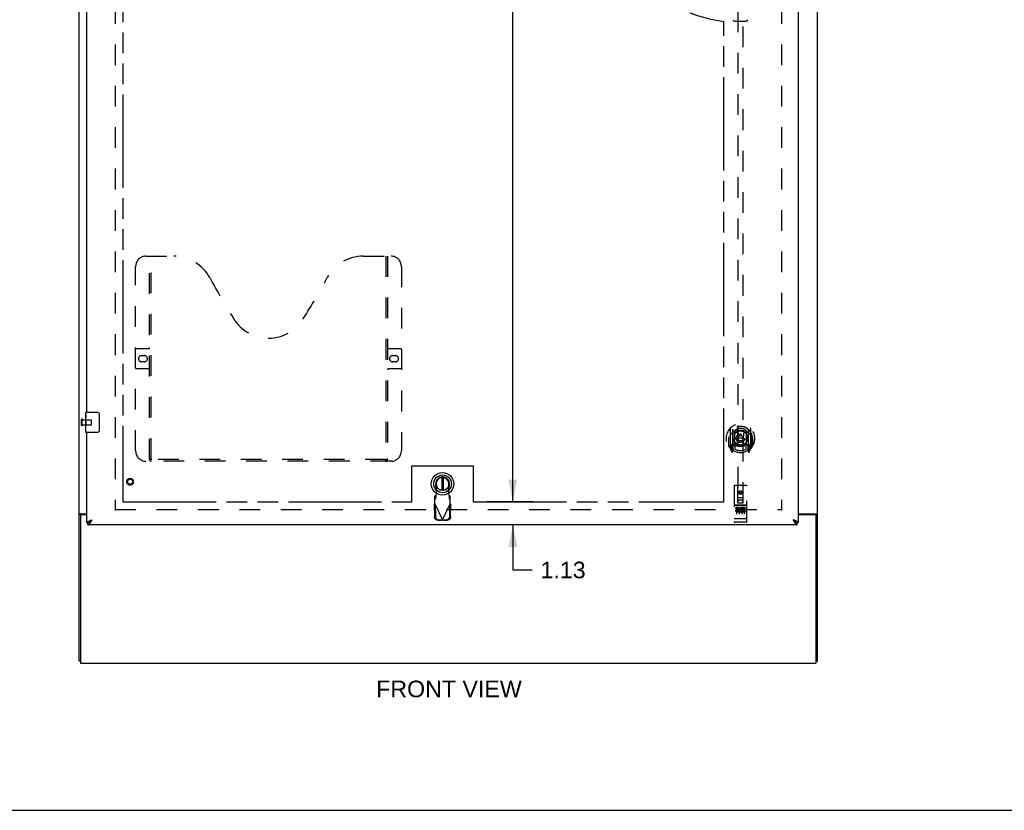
# Model space of a CAD drawing. Header units: inches. Extents: x 0 to 184, y 0 to 119.
# Tile 2 of 11: x 48 to 96, y 0 to 39. Entities that reach past the tile are written whole.
import ezdxf

# ---------------------------------------------------------------- set-up
doc = ezdxf.new("R2010")
doc.units = ezdxf.units.IN
doc.header["$LTSCALE"] = 10.098
doc.header["$MEASUREMENT"] = 0
doc.linetypes.add('HIDDEN', pattern=[0.2, 0.1, -0.1])
doc.linetypes.add('PHANTOM', pattern=[0.8, 0.45, -0.05, 0.1, -0.05, 0.1, -0.05])
doc.layers.get('0').update_dxf_attribs({"linetype": 'CONTINUOUS'})
for name, color, linetype in [('02___PRT_ALL_AXES', 7, 'CONTINUOUS'), ('AVAILABLE_DOOR_SPACE', 7, 'CONTINUOUS'), ('DEFAULT_2', 8, 'HIDDEN'), ('DIMENSIONS', 7, 'CONTINUOUS')]:
    doc.layers.add(name, color=color, linetype=linetype)
doc.styles.get("Standard").update_dxf_attribs({"font": 'arial.ttf'})
doc.dimstyles.new('DIMSTYLE_1', dxfattribs={"dimtxt": 0.81, "dimasz": 1.08, "dimexe": 0.09, "dimexo": 0.07, "dimgap": 0.0375, "dimtad": 0, "dimtih": 1, "dimtoh": 1, "dimzin": 4, "dimdsep": 46, "dimtxsty": 'Standard', "dimblk": '_FILLED', "dimblk1": '_FILLED', "dimblk2": '_FILLED', "dimcen": 0.09, "dimazin": 1, "dimtfac": 1, "dimtdec": 3, "dimtofl": 0, "dimtmove": 0, "dimatfit": 3, "dimldrblk": '_FILLED', "dimfxl": 1, "dimtolj": 1, "dimtzin": 4, "dimarcsym": 0})

# ---------------------------------------------------------------- blocks, each defined once
blk = doc.blocks.new('_FILLED')
at = {"color": 0, "linetype": 'ByBlock'}
blk.add_solid([(0, 0), (-1, 0.2), (-1, -0.2)], dxfattribs=at)
blk = doc.blocks.new('*D11')
at = {"layer": 'DIMENSIONS', "color": 2, "linetype": 'Continuous'}
for p, q in [((51.307, 57.284), (49.147, 57.284)), ((53.057, 57.284), (55.088, 57.284))]:
    blk.add_line(p, q, dxfattribs=at)
at = {"layer": 'DIMENSIONS', "color": 2, "linetype": 'Continuous', "xscale": 1.08, "yscale": 1.08, "zscale": 1.08}
blk.add_blockref('_FILLED', (51.307, 57.284), dxfattribs=at)
at = {"layer": 'DIMENSIONS', "color": 2, "linetype": 'Continuous', "xscale": 1.08, "yscale": 1.08, "zscale": 1.08, "rotation": 180}
blk.add_blockref('_FILLED', (53.057, 57.284), dxfattribs=at)
at = {"layer": 'DIMENSIONS', "color": 2, "linetype": 'Continuous', "insert": (55.493, 57.689), "char_height": 0.81, "width": 2.20115, "attachment_point": 1, "line_spacing_factor": 0.9}
blk.add_mtext('1.75', dxfattribs=at)
blk = doc.blocks.new('*D13')
at = {"layer": 'DIMENSIONS', "color": 2, "linetype": 'Continuous'}
for p, q in [((82.37, 57.284), (80.744, 57.284)), ((85.995, 57.284), (88.155, 57.284))]:
    blk.add_line(p, q, dxfattribs=at)
at = {"layer": 'DIMENSIONS', "color": 2, "linetype": 'Continuous', "xscale": 1.08, "yscale": 1.08, "zscale": 1.08}
blk.add_blockref('_FILLED', (82.37, 57.284), dxfattribs=at)
at = {"layer": 'DIMENSIONS', "color": 2, "linetype": 'Continuous', "xscale": 1.08, "yscale": 1.08, "zscale": 1.08, "rotation": 180}
blk.add_blockref('_FILLED', (85.995, 57.284), dxfattribs=at)
at = {"layer": 'DIMENSIONS', "color": 2, "linetype": 'Continuous', "insert": (80.339, 57.689), "char_height": 0.81, "width": 2.20115, "attachment_point": 3, "line_spacing_factor": 0.9}
blk.add_mtext('3.63', dxfattribs=at)
blk = doc.blocks.new('*D15')
at = {"layer": 'DIMENSIONS', "color": 2, "linetype": 'Continuous'}
for p, q in [((71.01, 75.293), (73.051, 75.293)), ((72.079, 75.293), (72.079, 45.978)), ((72.079, 15.043), (72.079, 44.358)), ((71.01, 15.043), (73.051, 15.043))]:
    blk.add_line(p, q, dxfattribs=at)
at = {"layer": 'DIMENSIONS', "color": 2, "linetype": 'Continuous', "xscale": 1.08, "yscale": 1.08, "zscale": 1.08}
for p, rotation in [((72.079, 75.293), 90), ((72.079, 15.043), 270)]:
    blk.add_blockref('_FILLED', p, dxfattribs=dict(at, rotation=rotation))
at = {"layer": 'DIMENSIONS', "color": 2, "linetype": 'Continuous', "insert": (72.079, 45.573), "char_height": 0.81, "width": 2.83048, "attachment_point": 2, "line_spacing_factor": 0.9}
blk.add_mtext('60.25', dxfattribs=at)
blk = doc.blocks.new('*D16')
at = {"layer": 'DIMENSIONS', "color": 2, "linetype": 'Continuous'}
for p, q in [((72.079, 15.043), (72.079, 17.203)), ((73.051, 15.043), (70.823, 15.043)), ((72.564, 13.918), (71.107, 13.918)), ((72.079, 13.918), (72.079, 11.719)), ((72.079, 11.719), (73.024, 11.719))]:
    blk.add_line(p, q, dxfattribs=at)
at = {"layer": 'DIMENSIONS', "color": 2, "linetype": 'Continuous', "xscale": 1.08, "yscale": 1.08, "zscale": 1.08}
for p, rotation in [((72.079, 15.043), 270), ((72.079, 13.918), 90)]:
    blk.add_blockref('_FILLED', p, dxfattribs=dict(at, rotation=rotation))
at = {"layer": 'DIMENSIONS', "color": 2, "linetype": 'Continuous', "insert": (73.429, 12.124), "char_height": 0.81, "width": 2.20115, "attachment_point": 1, "line_spacing_factor": 0.9}
blk.add_mtext('1.13', dxfattribs=at)

msp = doc.modelspace()

# ---------------------------------------------------------------- linework, layer by layer
at = {"color": 3, "linetype": 'Continuous'}
for p, q in [((50.932, 7.272), (50.932, 79.064)), ((86.932, 7.272), (86.932, 79.064)), ((85.995, 76.314), (85.995, 14.022)), ((51.307, 19.418), (51.307, 44.668)), ((51.307, 14.022), (51.307, 18.418)), ((51.002, 14.461), (51.307, 14.461)), ((51.307, 14.409), (51.044, 14.409)), ((85.995, 14.461), (86.862, 14.461)), ((86.82, 14.409), (85.995, 14.409)), ((50.984, 14.349), (50.984, 7.168)), ((51.474, 14.135), (51.486, 14.139)), ((51.486, 14.139), (51.498, 14.144)), ((51.498, 14.144), (51.51, 14.149)), ((51.527, 14.115), (51.534, 14.127)), ((51.529, 14.156), (51.554, 14.165)), ((51.534, 14.127), (51.541, 14.14)), ((51.541, 14.14), (51.554, 14.165)), ((85.779, 14.153), (85.748, 14.165)), ((85.748, 14.165), (85.758, 14.146)), ((85.758, 14.146), (85.768, 14.127)), ((85.768, 14.127), (85.775, 14.115)), ((85.775, 14.115), (85.781, 14.103)), ((85.798, 14.146), (85.779, 14.153)), ((85.81, 14.142), (85.798, 14.146)), ((86.88, 7.168), (86.88, 14.349)), ((85.953, 13.918), (51.349, 13.918)), ((50.984, 7.168), (86.88, 7.168))]:
    msp.add_line(p, q, dxfattribs=at)
at = {"color": 7, "linetype": 'Continuous'}
for p, q in [((82.903, 38.475), (83.461, 38.475)), ((51.247, 19.258), (51.247, 19.403)), ((51.262, 19.418), (51.802, 19.418)), ((51.902, 19.318), (51.902, 18.518)), ((51.247, 19), (51.247, 19.033)), ((51.247, 18.803), (51.247, 18.834)), ((51.247, 18.433), (51.247, 18.572)), ((51.802, 18.418), (51.262, 18.418)), ((68.611, 16.231), (68.611, 15.606)), ((68.69, 15.606), (68.69, 16.231)), ((51.036, 14.42), (50.932, 14.42)), ((51.036, 14.408), (51.036, 14.42)), ((86.828, 14.42), (86.932, 14.42)), ((86.828, 14.42), (86.828, 14.408)), ((51.307, 14.022), (51.349, 14.022)), ((51.349, 13.918), (51.349, 14.022)), ((51.411, 14.038), (51.414, 14.039)), ((51.516, 14.14), (51.524, 14.146)), ((51.524, 14.146), (51.532, 14.151)), ((51.524, 14.132), (51.531, 14.14)), ((51.531, 14.14), (51.537, 14.147)), ((51.532, 14.151), (51.541, 14.156)), ((51.537, 14.147), (51.554, 14.165)), ((51.541, 14.156), (51.554, 14.165)), ((85.765, 14.154), (85.748, 14.165)), ((85.748, 14.165), (85.758, 14.154)), ((85.758, 14.154), (85.768, 14.143)), ((85.774, 14.148), (85.765, 14.154)), ((85.768, 14.143), (85.775, 14.136)), ((85.775, 14.136), (85.781, 14.129)), ((85.781, 14.129), (85.788, 14.122)), ((85.888, 14.039), (85.891, 14.038)), ((85.995, 14.022), (85.953, 14.022)), ((85.953, 13.918), (85.953, 14.022)), ((50.984, 7.272), (50.932, 7.272)), ((86.88, 7.272), (86.932, 7.272)), ((0, 0), (183.6, 0))]:
    msp.add_line(p, q, dxfattribs=at)
for points in [[(51.896, 19.354), (51.898, 19.349), (51.899, 19.343), (51.9, 19.337), (51.901, 19.331), (51.902, 19.325), (51.902, 19.318)], [(51.902, 18.518), (51.902, 18.512), (51.901, 18.506), (51.9, 18.5), (51.899, 18.494), (51.898, 18.488), (51.896, 18.482)], [(51.057, 14.438), (51.052, 14.435), (51.05, 14.434), (51.047, 14.433), (51.045, 14.431), (51.043, 14.43), (51.041, 14.429), (51.04, 14.427), (51.038, 14.426), (51.037, 14.424), (51.037, 14.423), (51.036, 14.421), (51.036, 14.42)], [(51.077, 14.461), (51.077, 14.459), (51.076, 14.457), (51.076, 14.455), (51.075, 14.453), (51.075, 14.452), (51.074, 14.45), (51.072, 14.448), (51.071, 14.447), (51.069, 14.445), (51.067, 14.444), (51.066, 14.442), (51.064, 14.441), (51.061, 14.44), (51.059, 14.439), (51.057, 14.438)], [(86.788, 14.461), (86.788, 14.459), (86.788, 14.457), (86.789, 14.455), (86.789, 14.453), (86.79, 14.452), (86.791, 14.45), (86.792, 14.448), (86.794, 14.447), (86.795, 14.445), (86.797, 14.444), (86.799, 14.442), (86.801, 14.441), (86.803, 14.44), (86.805, 14.439), (86.808, 14.438), (86.812, 14.435)], [(86.812, 14.435), (86.815, 14.434), (86.817, 14.433), (86.819, 14.431), (86.822, 14.43), (86.823, 14.429), (86.825, 14.427), (86.826, 14.426), (86.827, 14.424), (86.828, 14.423), (86.828, 14.421), (86.828, 14.42)], [(51.349, 14.022), (51.353, 14.022), (51.356, 14.022), (51.359, 14.023), (51.362, 14.023), (51.366, 14.023), (51.369, 14.024), (51.372, 14.024), (51.376, 14.025), (51.379, 14.026), (51.382, 14.027), (51.386, 14.028), (51.389, 14.029), (51.392, 14.03), (51.395, 14.031), (51.399, 14.032), (51.402, 14.034), (51.405, 14.035), (51.409, 14.037), (51.411, 14.038)], [(51.414, 14.039), (51.414, 14.041), (51.415, 14.044), (51.417, 14.047), (51.418, 14.05), (51.419, 14.052), (51.421, 14.055), (51.422, 14.058), (51.424, 14.061), (51.426, 14.063), (51.428, 14.066), (51.43, 14.069), (51.432, 14.072), (51.434, 14.074), (51.437, 14.077), (51.439, 14.08), (51.442, 14.082), (51.444, 14.085), (51.447, 14.088), (51.45, 14.091), (51.453, 14.093), (51.456, 14.096), (51.459, 14.099), (51.463, 14.102), (51.466, 14.104), (51.469, 14.107), (51.473, 14.11), (51.476, 14.113), (51.48, 14.115), (51.484, 14.118), (51.488, 14.121), (51.491, 14.124), (51.495, 14.126), (51.499, 14.129), (51.503, 14.132), (51.507, 14.135), (51.511, 14.137), (51.516, 14.14)], [(51.414, 14.039), (51.415, 14.04), (51.419, 14.042), (51.422, 14.044), (51.425, 14.046), (51.428, 14.048), (51.432, 14.05), (51.435, 14.052), (51.438, 14.054), (51.442, 14.057), (51.445, 14.059), (51.448, 14.061), (51.452, 14.064), (51.455, 14.067), (51.458, 14.069), (51.461, 14.072), (51.465, 14.075), (51.468, 14.077), (51.471, 14.08), (51.475, 14.083), (51.478, 14.086), (51.481, 14.089), (51.485, 14.092), (51.488, 14.096), (51.491, 14.099), (51.494, 14.102), (51.498, 14.105), (51.501, 14.109), (51.504, 14.112), (51.508, 14.115), (51.511, 14.119), (51.514, 14.122), (51.518, 14.126), (51.524, 14.132)], [(85.888, 14.039), (85.888, 14.041), (85.887, 14.044), (85.886, 14.047), (85.884, 14.05), (85.883, 14.052), (85.882, 14.055), (85.88, 14.058), (85.878, 14.061), (85.876, 14.063), (85.874, 14.066), (85.872, 14.069), (85.87, 14.072), (85.868, 14.074), (85.866, 14.077), (85.863, 14.08), (85.86, 14.082), (85.858, 14.085), (85.855, 14.088), (85.852, 14.091), (85.849, 14.093), (85.846, 14.096), (85.843, 14.099), (85.84, 14.102), (85.836, 14.104), (85.833, 14.107), (85.829, 14.11), (85.826, 14.113), (85.822, 14.115), (85.818, 14.118), (85.815, 14.121), (85.811, 14.124), (85.807, 14.126), (85.803, 14.129), (85.799, 14.132), (85.795, 14.135), (85.791, 14.137), (85.787, 14.14), (85.782, 14.143), (85.774, 14.148)], [(85.788, 14.122), (85.791, 14.119), (85.794, 14.115), (85.798, 14.112), (85.801, 14.109), (85.804, 14.105), (85.808, 14.102), (85.811, 14.099), (85.814, 14.096), (85.818, 14.092), (85.821, 14.089), (85.824, 14.086), (85.827, 14.083), (85.831, 14.08), (85.834, 14.077), (85.837, 14.075), (85.841, 14.072), (85.844, 14.069), (85.847, 14.067), (85.851, 14.064), (85.854, 14.061), (85.857, 14.059), (85.86, 14.057), (85.864, 14.054), (85.867, 14.052), (85.87, 14.05), (85.874, 14.048), (85.877, 14.046), (85.88, 14.044), (85.884, 14.042), (85.887, 14.04), (85.888, 14.039)], [(85.891, 14.038), (85.893, 14.037), (85.897, 14.035), (85.9, 14.034), (85.903, 14.032), (85.907, 14.031), (85.91, 14.03), (85.913, 14.029), (85.917, 14.028), (85.92, 14.027), (85.923, 14.026), (85.926, 14.025), (85.93, 14.024), (85.933, 14.024), (85.936, 14.023), (85.94, 14.023), (85.943, 14.023), (85.946, 14.022), (85.949, 14.022), (85.953, 14.022)]]:
    msp.add_lwpolyline(points, dxfattribs=at)
at = {"color": 3, "linetype": 'Continuous'}
for points in [[(50.968, 14.446), (50.964, 14.445), (50.96, 14.443), (50.956, 14.442), (50.953, 14.441), (50.95, 14.439), (50.947, 14.438), (50.944, 14.436), (50.941, 14.435), (50.939, 14.433), (50.937, 14.431), (50.936, 14.429), (50.935, 14.428), (50.934, 14.426), (50.933, 14.424), (50.932, 14.422), (50.932, 14.42)], [(51.002, 14.461), (51, 14.459), (50.998, 14.458), (50.995, 14.456), (50.992, 14.455), (50.988, 14.453), (50.984, 14.452), (50.98, 14.45), (50.976, 14.449), (50.968, 14.446)], [(86.862, 14.461), (86.865, 14.459), (86.867, 14.458), (86.87, 14.456), (86.873, 14.455), (86.877, 14.453), (86.88, 14.452), (86.885, 14.45), (86.889, 14.449), (86.893, 14.447), (86.897, 14.446), (86.901, 14.445), (86.905, 14.443), (86.908, 14.442), (86.912, 14.441), (86.915, 14.439), (86.918, 14.438), (86.921, 14.436), (86.923, 14.435), (86.925, 14.433), (86.927, 14.431), (86.929, 14.429), (86.93, 14.428), (86.931, 14.426), (86.932, 14.424), (86.932, 14.422), (86.932, 14.42)], [(51.307, 14.022), (51.307, 14.025), (51.308, 14.027), (51.308, 14.029), (51.309, 14.031), (51.309, 14.034), (51.31, 14.036), (51.311, 14.038), (51.312, 14.041), (51.314, 14.043), (51.315, 14.045), (51.317, 14.047), (51.319, 14.05), (51.321, 14.052), (51.323, 14.054), (51.325, 14.057), (51.327, 14.059), (51.33, 14.061), (51.332, 14.064), (51.335, 14.066), (51.338, 14.068), (51.341, 14.07), (51.345, 14.073), (51.348, 14.075), (51.351, 14.077), (51.355, 14.08), (51.359, 14.082), (51.363, 14.084), (51.367, 14.087), (51.371, 14.089), (51.375, 14.091), (51.379, 14.093), (51.384, 14.096), (51.389, 14.098), (51.393, 14.1), (51.398, 14.103), (51.403, 14.105), (51.408, 14.107)], [(51.349, 13.918), (51.353, 13.918), (51.356, 13.919), (51.359, 13.919), (51.362, 13.919), (51.366, 13.92), (51.369, 13.921), (51.372, 13.922), (51.376, 13.923), (51.379, 13.925), (51.382, 13.926), (51.386, 13.928), (51.389, 13.93), (51.392, 13.931), (51.395, 13.934), (51.399, 13.936), (51.402, 13.938), (51.405, 13.941), (51.409, 13.943), (51.412, 13.946), (51.415, 13.949), (51.419, 13.952), (51.422, 13.956), (51.425, 13.959), (51.428, 13.962), (51.432, 13.966), (51.435, 13.97), (51.438, 13.974), (51.442, 13.978), (51.445, 13.982), (51.448, 13.986), (51.452, 13.99), (51.455, 13.995), (51.458, 13.999), (51.461, 14.004), (51.465, 14.009), (51.468, 14.014), (51.471, 14.019)], [(51.408, 14.107), (51.413, 14.11), (51.418, 14.112), (51.423, 14.114), (51.429, 14.116), (51.434, 14.119), (51.44, 14.121), (51.445, 14.123), (51.451, 14.126), (51.457, 14.128), (51.462, 14.13), (51.468, 14.133), (51.474, 14.135)], [(51.471, 14.019), (51.475, 14.024), (51.478, 14.029), (51.481, 14.034), (51.485, 14.04), (51.488, 14.045), (51.491, 14.051), (51.494, 14.056), (51.498, 14.062), (51.501, 14.067), (51.504, 14.073), (51.508, 14.079), (51.511, 14.085), (51.514, 14.091), (51.518, 14.097), (51.521, 14.103), (51.527, 14.115)], [(51.51, 14.149), (51.523, 14.153), (51.529, 14.156)], [(85.781, 14.103), (85.785, 14.097), (85.788, 14.091), (85.791, 14.085), (85.794, 14.079), (85.798, 14.073), (85.801, 14.068), (85.804, 14.062), (85.808, 14.056), (85.811, 14.051), (85.814, 14.045), (85.818, 14.04), (85.821, 14.034), (85.824, 14.029), (85.827, 14.024)], [(85.894, 14.107), (85.889, 14.11), (85.884, 14.112), (85.879, 14.114), (85.873, 14.116), (85.868, 14.119), (85.862, 14.121), (85.857, 14.123), (85.851, 14.126), (85.846, 14.128), (85.84, 14.13), (85.834, 14.133), (85.828, 14.135), (85.822, 14.137), (85.81, 14.142)], [(85.827, 14.024), (85.831, 14.019), (85.834, 14.014), (85.837, 14.009), (85.841, 14.004), (85.844, 13.999), (85.847, 13.995), (85.851, 13.99), (85.854, 13.986), (85.857, 13.982), (85.86, 13.978), (85.864, 13.974), (85.867, 13.97), (85.87, 13.966), (85.874, 13.962), (85.877, 13.959), (85.88, 13.956), (85.884, 13.952), (85.887, 13.949), (85.89, 13.946), (85.893, 13.943), (85.897, 13.941), (85.9, 13.938), (85.903, 13.936), (85.907, 13.934), (85.91, 13.931), (85.913, 13.93), (85.917, 13.928), (85.92, 13.926), (85.923, 13.925), (85.926, 13.923), (85.93, 13.922), (85.933, 13.921), (85.936, 13.92), (85.94, 13.919), (85.943, 13.919), (85.946, 13.919), (85.949, 13.918), (85.953, 13.918)], [(85.995, 14.022), (85.995, 14.025), (85.994, 14.027), (85.994, 14.029), (85.994, 14.031), (85.993, 14.034), (85.992, 14.036), (85.991, 14.038), (85.99, 14.041), (85.988, 14.043), (85.987, 14.045), (85.985, 14.047), (85.983, 14.05), (85.982, 14.052), (85.979, 14.054), (85.977, 14.057), (85.975, 14.059), (85.972, 14.061), (85.97, 14.064), (85.967, 14.066), (85.964, 14.068), (85.961, 14.07), (85.957, 14.073), (85.954, 14.075), (85.951, 14.077), (85.947, 14.08), (85.943, 14.082), (85.939, 14.084), (85.935, 14.087), (85.931, 14.089), (85.927, 14.091), (85.923, 14.093), (85.918, 14.096), (85.914, 14.098), (85.909, 14.1), (85.904, 14.103), (85.899, 14.105), (85.894, 14.107)]]:
    msp.add_lwpolyline(points, dxfattribs=at)
at = {"color": 7, "linetype": 'Continuous'}
for radius in [0.551, 0.433, 0.329, 0.317]:
    msp.add_circle((68.651, 15.919), radius, dxfattribs=at)
for centre, radius, start, end in [((82.903, 38.554), 0.0787, 181, 270), ((83.461, 38.554), 0.0787, 270, 359), ((51.262, 19.403), 0.015, 90, 180), ((51.802, 19.318), 0.1, 21.1999, 90), ((51.262, 18.433), 0.015, 180, 270), ((51.802, 18.518), 0.1, 270, 338.7946), ((68.651, 15.919), 0.315, 280.0787, 259.9213)]:
    msp.add_arc(centre, radius, start, end, dxfattribs=at)
at = {"color": 3, "linetype": 'Continuous'}
for centre, start, end in [((51.044, 14.349), 90, 180), ((86.82, 14.349), 0, 90)]:
    msp.add_arc(centre, 0.06, start, end, dxfattribs=at)
at = {"layer": '02___PRT_ALL_AXES', "color": 7, "linetype": 'Continuous'}
for p, q in [((51.247, 19.258), (51.247, 19.403)), ((51.247, 19), (51.247, 19.257)), ((51.253, 19.201), (51.247, 19.201)), ((51.247, 19.033), (51.254, 19.033)), ((51.247, 18.433), (51.247, 18.997)), ((51.249, 18.971), (51.247, 18.971)), ((51.247, 18.839), (51.253, 18.839)), ((51.247, 18.803), (51.254, 18.803)), ((51.247, 18.74), (51.254, 18.74)), ((51.254, 19.033), (51.254, 19.17)), ((51.254, 18.572), (51.254, 18.803)), ((51.247, 18.572), (51.254, 18.572))]:
    msp.add_line(p, q, dxfattribs=at)
at = {"layer": '02___PRT_ALL_AXES', "color": 8, "linetype": 'HIDDEN'}
for p, q in [((51.079, 19.042), (51.526, 19.042)), ((51.079, 18.794), (51.079, 19.042)), ((51.079, 18.794), (51.526, 18.794)), ((83.465, 14.879), (82.9, 14.879)), ((83.038, 14.757), (82.945, 14.757)), ((82.945, 14.757), (82.945, 14.714)), ((83.038, 14.714), (82.945, 14.714)), ((83.042, 14.671), (82.996, 14.671)), ((83.038, 14.63), (83.009, 14.63)), ((83.102, 14.586), (83.009, 14.586)), ((83.102, 14.543), (83.009, 14.543)), ((83.102, 14.586), (83.102, 14.543)), ((83.234, 14.592), (83.251, 14.552)), ((83.258, 14.721), (83.245, 14.703)), ((83.255, 14.746), (83.258, 14.744)), ((83.414, 14.757), (83.258, 14.757)), ((83.258, 14.757), (83.258, 14.744)), ((83.258, 14.721), (83.258, 14.543)), ((83.414, 14.543), (83.258, 14.543)), ((83.414, 14.714), (83.301, 14.714)), ((83.301, 14.714), (83.301, 14.671)), ((83.393, 14.671), (83.301, 14.671)), ((83.393, 14.628), (83.301, 14.628)), ((83.301, 14.628), (83.301, 14.586)), ((83.414, 14.586), (83.301, 14.586)), ((83.393, 14.671), (83.393, 14.628)), ((83.414, 14.757), (83.414, 14.714)), ((83.414, 14.586), (83.414, 14.543)), ((83.465, 14.051), (82.9, 14.051))]:
    msp.add_line(p, q, dxfattribs=at)
at = {"layer": '02___PRT_ALL_AXES', "color": 7, "linetype": 'Continuous'}
for points in [[(51.247, 19.258), (51.247, 19.254), (51.248, 19.249), (51.248, 19.244), (51.249, 19.238), (51.25, 19.231), (51.251, 19.223), (51.252, 19.215), (51.253, 19.206)], [(51.247, 19), (51.247, 18.992), (51.248, 18.983), (51.249, 18.973)], [(51.249, 18.973), (51.25, 18.962), (51.251, 18.951), (51.252, 18.939), (51.252, 18.927), (51.253, 18.914), (51.254, 18.902), (51.254, 18.889), (51.254, 18.876), (51.254, 18.863), (51.254, 18.851), (51.253, 18.838), (51.252, 18.826), (51.252, 18.814)], [(51.253, 19.206), (51.253, 19.197), (51.254, 19.188), (51.254, 19.179), (51.254, 19.17)]]:
    msp.add_lwpolyline(points, dxfattribs=at)
at = {"layer": '02___PRT_ALL_AXES', "color": 8, "linetype": 'HIDDEN'}
for centre, radius in [((53.411, 16.022), 0.124), ((83.182, 15.496), 0.085)]:
    msp.add_circle(centre, radius, dxfattribs=at)
for centre, radius, start, end in [((83.009, 14.608), 0.0644, 102.2995, 270.0775), ((83.009, 14.608), 0.0219, 89.9011, 270), ((83.038, 14.693), 0.0635, 270, 90), ((83.038, 14.692), 0.0219, 280.307, 90), ((83.208, 14.65), 0.107, 64.2636, 293.4027), ((83.208, 14.65), 0.0639, 54.8895, 293.4026)]:
    msp.add_arc(centre, radius, start, end, dxfattribs=at)
at = {"layer": '02___PRT_ALL_AXES', "color": 7, "linetype": 'Continuous'}
msp.add_ellipse((51.51, 18.834), major_axis=(0.263, 0), ratio=0.432808, start_param=3.141593, end_param=3.321581, dxfattribs=at)
at = {"layer": 'AVAILABLE_DOOR_SPACE', "color": 4, "linetype": 'PHANTOM'}
for p, q in [((53.057, 75.293), (53.057, 15.043)), ((82.37, 15.043), (82.37, 38.467)), ((67.151, 16.793), (70.151, 16.793)), ((67.151, 15.043), (67.151, 16.793)), ((70.151, 16.793), (70.151, 15.043)), ((53.057, 15.043), (67.151, 15.043)), ((70.151, 15.043), (82.37, 15.043))]:
    msp.add_line(p, q, dxfattribs=at)
msp.add_arc((83.182, 45.168), 6.75, 180, 263.0865, dxfattribs=at)
at = {"layer": 'DEFAULT_2', "color": 8, "linetype": 'HIDDEN'}
for p, q in [((52.682, 75.72), (52.682, 14.616)), ((85.182, 75.72), (85.182, 14.616)), ((83.057, 42.998), (83.057, 14.996)), ((83.307, 14.996), (83.307, 42.998)), ((54.181, 27.022), (55.536, 27.022)), ((54.356, 17.112), (54.356, 27.022)), ((54.436, 17.142), (54.436, 27.022)), ((64.786, 27.022), (66.141, 27.022)), ((65.886, 27.022), (65.886, 17.142)), ((65.966, 27.022), (65.966, 17.112)), ((53.681, 17.522), (53.681, 26.522)), ((66.641, 26.522), (66.641, 17.522)), ((53.681, 22.522), (54.316, 22.522)), ((53.968, 22.172), (54.105, 22.172)), ((66.006, 22.522), (66.641, 22.522)), ((66.218, 22.172), (66.355, 22.172)), ((54.105, 21.872), (53.968, 21.872)), ((66.355, 21.872), (66.218, 21.872)), ((54.316, 21.522), (53.681, 21.522)), ((66.641, 21.522), (66.006, 21.522)), ((51.036, 18.776), (51.036, 19.06)), ((51.079, 18.776), (51.079, 19.06)), ((51.536, 18.804), (51.536, 19.032)), ((82.682, 18.623), (82.682, 17.656)), ((82.8, 18.57), (82.8, 17.553)), ((82.807, 18.57), (82.807, 17.567)), ((82.9, 17.822), (82.9, 18.453)), ((82.907, 18.53), (82.907, 18.427)), ((83.02, 18.479), (83.05, 18.14)), ((83.345, 18.479), (83.315, 18.14)), ((83.457, 18.427), (83.457, 18.53)), ((83.465, 18.453), (83.465, 17.822)), ((83.557, 18.57), (83.557, 17.567)), ((83.565, 18.57), (83.565, 17.553)), ((83.682, 17.656), (83.682, 18.623)), ((82.6, 18.14), (82.615, 18.14)), ((82.6, 18.14), (82.6, 17.752)), ((82.607, 18.211), (82.607, 18.214)), ((82.607, 17.754), (82.607, 18.211)), ((82.8, 17.811), (82.74, 17.811)), ((82.74, 17.811), (82.74, 17.661)), ((82.81, 17.799), (82.81, 17.591)), ((82.9, 17.812), (82.827, 17.812)), ((82.896, 17.819), (82.83, 17.819)), ((82.907, 17.866), (82.907, 17.613)), ((83.019, 17.796), (83.05, 18.14)), ((83.315, 18.14), (83.05, 18.14)), ((83.345, 17.796), (83.315, 18.14)), ((83.457, 17.613), (83.457, 17.866)), ((83.537, 17.812), (83.465, 17.812)), ((83.535, 17.819), (83.469, 17.819)), ((83.555, 17.591), (83.555, 17.799)), ((83.625, 17.811), (83.565, 17.811)), ((83.625, 17.661), (83.625, 17.811)), ((83.765, 18.14), (83.75, 18.14)), ((83.757, 18.211), (83.757, 18.214)), ((83.757, 17.754), (83.757, 18.211)), ((83.765, 18.14), (83.765, 17.752)), ((82.687, 17.645), (82.757, 17.47)), ((82.74, 17.661), (82.8, 17.661)), ((82.778, 17.739), (82.748, 17.693)), ((82.752, 17.686), (82.807, 17.686)), ((82.778, 17.575), (82.783, 17.572)), ((82.786, 17.473), (82.8, 17.553)), ((82.877, 17.517), (82.807, 17.626)), ((83.557, 17.626), (83.487, 17.517)), ((83.557, 17.686), (83.612, 17.686)), ((83.565, 17.661), (83.625, 17.661)), ((83.565, 17.553), (83.579, 17.473)), ((83.586, 17.575), (83.586, 17.575)), ((83.586, 17.575), (83.586, 17.575)), ((83.586, 17.575), (83.586, 17.575)), ((83.617, 17.693), (83.587, 17.739)), ((83.608, 17.47), (83.678, 17.645)), ((66.141, 17.022), (54.181, 17.022)), ((65.882, 17.102), (54.44, 17.102)), ((68.375, 15.564), (68.321, 15.859)), ((68.98, 15.859), (68.926, 15.564)), ((68.337, 15.368), (68.375, 15.564)), ((68.926, 15.564), (68.964, 15.368)), ((82.87, 15.806), (82.87, 14.081)), ((83.465, 15.836), (82.9, 15.836)), ((83.056, 14.996), (83.052, 15.806)), ((83.182, 15.568), (83.12, 15.532)), ((83.12, 15.532), (83.13, 15.526)), ((83.12, 15.532), (83.12, 15.46)), ((83.12, 15.46), (83.13, 15.466)), ((83.12, 15.46), (83.182, 15.424)), ((83.182, 15.557), (83.13, 15.526)), ((83.13, 15.526), (83.13, 15.466)), ((83.13, 15.466), (83.182, 15.435)), ((83.245, 15.532), (83.182, 15.568)), ((83.182, 15.568), (83.182, 15.557)), ((83.235, 15.526), (83.182, 15.557)), ((83.182, 15.435), (83.235, 15.466)), ((83.182, 15.424), (83.245, 15.46)), ((83.182, 15.424), (83.182, 15.435)), ((83.245, 15.532), (83.235, 15.526)), ((83.235, 15.466), (83.235, 15.526)), ((83.245, 15.46), (83.235, 15.466)), ((83.245, 15.46), (83.245, 15.532)), ((83.309, 14.996), (83.312, 15.806)), ((83.495, 14.081), (83.495, 15.806)), ((68.248, 14.9), (68.29, 14.92)), ((68.248, 14.9), (68.258, 14.31)), ((68.267, 14.932), (68.276, 14.948)), ((68.323, 15.364), (68.276, 15.322)), ((68.276, 14.948), (68.276, 15.322)), ((68.276, 15.167), (68.323, 15.209)), ((68.276, 14.948), (68.65, 14.161)), ((68.29, 14.92), (68.3, 14.33)), ((68.323, 15.209), (68.323, 15.364)), ((68.65, 14.161), (69.025, 14.948)), ((68.964, 15.368), (68.966, 15.336)), ((69.025, 15.322), (68.978, 15.364)), ((68.978, 15.364), (68.978, 15.209)), ((68.978, 15.209), (69.025, 15.167)), ((69.001, 14.33), (69.011, 14.92)), ((69.011, 14.92), (69.053, 14.9)), ((69.025, 14.948), (69.025, 15.322)), ((69.043, 14.31), (69.053, 14.9)), ((83.055, 15.246), (83.31, 15.246)), ((83.056, 14.996), (83.057, 14.996)), ((83.057, 14.996), (83.307, 14.996)), ((83.267, 15.121), (83.097, 15.121)), ((83.307, 14.996), (83.309, 14.996)), ((52.682, 14.668), (85.182, 14.668)), ((82.9, 14.879), (83.465, 14.879)), ((82.971, 14.863), (83.143, 14.863)), ((82.995, 14.748), (82.995, 14.442)), ((83.12, 14.748), (83.12, 14.442)), ((83.221, 14.863), (83.393, 14.863)), ((83.245, 14.748), (83.245, 14.442)), ((83.37, 14.748), (83.37, 14.442)), ((68.413, 14.151), (68.606, 14.148)), ((68.455, 14.171), (68.647, 14.167)), ((68.647, 14.167), (68.606, 14.148)), ((68.621, 14.152), (68.606, 14.148)), ((68.635, 14.156), (68.621, 14.152)), ((68.65, 14.161), (68.635, 14.156)), ((68.666, 14.156), (68.65, 14.161)), ((68.654, 14.167), (68.846, 14.171)), ((68.695, 14.148), (68.654, 14.167)), ((68.68, 14.152), (68.666, 14.156)), ((68.695, 14.148), (68.68, 14.152)), ((68.695, 14.148), (68.888, 14.151)), ((82.888, 14.209), (82.887, 14.209)), ((82.889, 14.209), (82.888, 14.209)), ((82.888, 14.209), (82.888, 14.209)), ((82.89, 14.209), (82.889, 14.209)), ((82.891, 14.209), (82.89, 14.209)), ((82.892, 14.209), (82.891, 14.209)), ((82.891, 14.209), (82.891, 14.209)), ((82.893, 14.209), (82.892, 14.209)), ((82.894, 14.209), (82.893, 14.209)), ((82.895, 14.209), (82.894, 14.209)), ((82.896, 14.209), (82.895, 14.209)), ((82.897, 14.209), (82.896, 14.209)), ((82.896, 14.209), (82.896, 14.209)), ((82.898, 14.209), (82.897, 14.209)), ((82.899, 14.209), (82.898, 14.209)), ((82.9, 14.209), (82.899, 14.209)), ((83.465, 14.209), (82.9, 14.209)), ((83.15, 14.051), (82.965, 14.051)), ((83.4, 14.051), (83.215, 14.051)), ((83.465, 14.209), (83.466, 14.209)), ((83.466, 14.209), (83.467, 14.209)), ((83.467, 14.209), (83.468, 14.209)), ((83.468, 14.209), (83.469, 14.209)), ((83.469, 14.209), (83.47, 14.209)), ((83.469, 14.209), (83.469, 14.209)), ((83.47, 14.209), (83.471, 14.209)), ((83.471, 14.209), (83.472, 14.209)), ((83.472, 14.209), (83.473, 14.209)), ((83.473, 14.209), (83.474, 14.209)), ((83.474, 14.209), (83.475, 14.209)), ((83.474, 14.209), (83.474, 14.209)), ((83.475, 14.209), (83.476, 14.209)), ((83.476, 14.209), (83.477, 14.209)), ((83.477, 14.209), (83.478, 14.209)), ((83.477, 14.209), (83.477, 14.209)), ((83.478, 14.209), (83.479, 14.21))]:
    msp.add_line(p, q, dxfattribs=at)
for points in [[(82.728, 18.355), (82.726, 18.353), (82.725, 18.352), (82.723, 18.351), (82.722, 18.349), (82.72, 18.348), (82.719, 18.346), (82.717, 18.344), (82.715, 18.343), (82.713, 18.341), (82.712, 18.339), (82.71, 18.337), (82.708, 18.335), (82.706, 18.333), (82.704, 18.331), (82.702, 18.329), (82.7, 18.326), (82.698, 18.324), (82.696, 18.321), (82.694, 18.319), (82.692, 18.316), (82.689, 18.313), (82.687, 18.31), (82.685, 18.307), (82.683, 18.304), (82.68, 18.3), (82.678, 18.297), (82.675, 18.293), (82.673, 18.29), (82.67, 18.286), (82.667, 18.282), (82.665, 18.277), (82.662, 18.273), (82.659, 18.268), (82.656, 18.263), (82.653, 18.258), (82.65, 18.253)], [(82.994, 18.497), (83, 18.498), (83.005, 18.499), (83.011, 18.501), (83.016, 18.502), (83.021, 18.503), (83.027, 18.505), (83.032, 18.506), (83.038, 18.507), (83.043, 18.508), (83.049, 18.509), (83.054, 18.51), (83.06, 18.511), (83.065, 18.512), (83.071, 18.513), (83.076, 18.514), (83.082, 18.515), (83.087, 18.516), (83.093, 18.516), (83.099, 18.517), (83.104, 18.518), (83.11, 18.518), (83.115, 18.519), (83.121, 18.52), (83.126, 18.52), (83.132, 18.52), (83.138, 18.521), (83.143, 18.521), (83.149, 18.521), (83.154, 18.522), (83.16, 18.522), (83.166, 18.522), (83.171, 18.522), (83.177, 18.522), (83.182, 18.522), (83.188, 18.522), (83.193, 18.522), (83.199, 18.522), (83.205, 18.522), (83.21, 18.522), (83.216, 18.521), (83.221, 18.521), (83.227, 18.521), (83.233, 18.52), (83.238, 18.52), (83.244, 18.52), (83.249, 18.519), (83.255, 18.518), (83.26, 18.518), (83.266, 18.517), (83.272, 18.516), (83.277, 18.516), (83.283, 18.515), (83.288, 18.514), (83.294, 18.513), (83.299, 18.512), (83.305, 18.511), (83.31, 18.51), (83.316, 18.509), (83.321, 18.508), (83.327, 18.507), (83.332, 18.506), (83.338, 18.505), (83.343, 18.503), (83.349, 18.502), (83.354, 18.501), (83.359, 18.499), (83.365, 18.498), (83.37, 18.497)], [(83.715, 18.253), (83.712, 18.258), (83.709, 18.263), (83.706, 18.268), (83.703, 18.273), (83.7, 18.277), (83.697, 18.282), (83.695, 18.286), (83.692, 18.289), (83.689, 18.293), (83.687, 18.297), (83.685, 18.3), (83.682, 18.304), (83.68, 18.307), (83.677, 18.31), (83.675, 18.313), (83.673, 18.316), (83.671, 18.318), (83.669, 18.321), (83.667, 18.324), (83.665, 18.326), (83.663, 18.329), (83.661, 18.331), (83.659, 18.333), (83.657, 18.335), (83.655, 18.337), (83.653, 18.339), (83.651, 18.341), (83.65, 18.343), (83.648, 18.344), (83.646, 18.346), (83.644, 18.348), (83.643, 18.349), (83.641, 18.351), (83.64, 18.352), (83.638, 18.353), (83.637, 18.355)], [(54.346, 17.142), (54.362, 17.131), (54.378, 17.122), (54.394, 17.114), (54.41, 17.107), (54.425, 17.104), (54.44, 17.102)], [(65.882, 17.102), (65.898, 17.104), (65.913, 17.107), (65.928, 17.114), (65.944, 17.122), (65.96, 17.131), (65.976, 17.142)], [(68.248, 14.9), (68.253, 14.908), (68.257, 14.916), (68.262, 14.924), (68.267, 14.932)], [(68.323, 15.209), (68.324, 15.212), (68.325, 15.217), (68.326, 15.224), (68.327, 15.232), (68.328, 15.241), (68.329, 15.252), (68.33, 15.264), (68.331, 15.277), (68.332, 15.29), (68.333, 15.305), (68.334, 15.32), (68.335, 15.336), (68.337, 15.368)], [(68.337, 15.368), (68.335, 15.367), (68.332, 15.366), (68.33, 15.365), (68.327, 15.364), (68.325, 15.364), (68.323, 15.364)], [(68.978, 15.364), (68.976, 15.364), (68.974, 15.364), (68.971, 15.365), (68.969, 15.366), (68.966, 15.367), (68.964, 15.368)], [(68.966, 15.336), (68.967, 15.32), (68.968, 15.305), (68.969, 15.29), (68.97, 15.277), (68.971, 15.264), (68.972, 15.252), (68.973, 15.241), (68.974, 15.232), (68.975, 15.224), (68.976, 15.217), (68.977, 15.212), (68.978, 15.209)], [(69.025, 14.948), (69.034, 14.932), (69.039, 14.924), (69.044, 14.916), (69.048, 14.908), (69.053, 14.9)], [(82.965, 14.862), (82.965, 14.862), (82.965, 14.862), (82.965, 14.862), (82.965, 14.862), (82.965, 14.862), (82.965, 14.862), (82.965, 14.862), (82.966, 14.862), (82.966, 14.862), (82.966, 14.862), (82.966, 14.862), (82.966, 14.862), (82.966, 14.862), (82.966, 14.862), (82.966, 14.862), (82.966, 14.862), (82.967, 14.862), (82.967, 14.862), (82.967, 14.862), (82.967, 14.862), (82.967, 14.862), (82.967, 14.862), (82.967, 14.862), (82.967, 14.862), (82.968, 14.862), (82.968, 14.862), (82.968, 14.862), (82.968, 14.862), (82.968, 14.863), (82.968, 14.863), (82.969, 14.863), (82.969, 14.863), (82.969, 14.863), (82.969, 14.863), (82.969, 14.863), (82.969, 14.863), (82.97, 14.863), (82.97, 14.863), (82.97, 14.863), (82.97, 14.863), (82.97, 14.863), (82.971, 14.863), (82.971, 14.863), (82.971, 14.863), (82.971, 14.863)], [(83.143, 14.863), (83.143, 14.863), (83.144, 14.863), (83.144, 14.863), (83.144, 14.863), (83.144, 14.863), (83.144, 14.863), (83.145, 14.863), (83.145, 14.863), (83.145, 14.863), (83.145, 14.863), (83.145, 14.863), (83.146, 14.863), (83.146, 14.863), (83.146, 14.863), (83.146, 14.863), (83.146, 14.863), (83.146, 14.863), (83.147, 14.862), (83.147, 14.862), (83.147, 14.862), (83.147, 14.862), (83.147, 14.862), (83.147, 14.862), (83.147, 14.862), (83.148, 14.862), (83.148, 14.862), (83.148, 14.862), (83.148, 14.862), (83.148, 14.862), (83.148, 14.862), (83.148, 14.862), (83.148, 14.862), (83.149, 14.862), (83.149, 14.862), (83.149, 14.862), (83.149, 14.862), (83.149, 14.862), (83.149, 14.862), (83.149, 14.862), (83.149, 14.862), (83.149, 14.862), (83.149, 14.862), (83.15, 14.862), (83.15, 14.862), (83.15, 14.862), (83.15, 14.862)], [(83.215, 14.862), (83.215, 14.862), (83.215, 14.862), (83.215, 14.862), (83.215, 14.862), (83.215, 14.862), (83.215, 14.862), (83.215, 14.862), (83.216, 14.862), (83.216, 14.862), (83.216, 14.862), (83.216, 14.862), (83.216, 14.862), (83.216, 14.862), (83.216, 14.862), (83.216, 14.862), (83.216, 14.862), (83.217, 14.862), (83.217, 14.862), (83.217, 14.862), (83.217, 14.862), (83.217, 14.862), (83.217, 14.862), (83.217, 14.862), (83.217, 14.862), (83.218, 14.862), (83.218, 14.862), (83.218, 14.862), (83.218, 14.862), (83.218, 14.863), (83.218, 14.863), (83.219, 14.863), (83.219, 14.863), (83.219, 14.863), (83.219, 14.863), (83.219, 14.863), (83.219, 14.863), (83.22, 14.863), (83.22, 14.863), (83.22, 14.863), (83.22, 14.863), (83.22, 14.863), (83.221, 14.863), (83.221, 14.863), (83.221, 14.863), (83.221, 14.863)], [(83.393, 14.863), (83.393, 14.863), (83.394, 14.863), (83.394, 14.863), (83.394, 14.863), (83.394, 14.863), (83.394, 14.863), (83.395, 14.863), (83.395, 14.863), (83.395, 14.863), (83.395, 14.863), (83.395, 14.863), (83.396, 14.863), (83.396, 14.863), (83.396, 14.863), (83.396, 14.863), (83.396, 14.863), (83.396, 14.863), (83.397, 14.862), (83.397, 14.862), (83.397, 14.862), (83.397, 14.862), (83.397, 14.862), (83.397, 14.862), (83.397, 14.862), (83.398, 14.862), (83.398, 14.862), (83.398, 14.862), (83.398, 14.862), (83.398, 14.862), (83.398, 14.862), (83.398, 14.862), (83.398, 14.862), (83.399, 14.862), (83.399, 14.862), (83.399, 14.862), (83.399, 14.862), (83.399, 14.862), (83.399, 14.862), (83.399, 14.862), (83.399, 14.862), (83.399, 14.862), (83.399, 14.862), (83.4, 14.862), (83.4, 14.862), (83.4, 14.862), (83.4, 14.862)], [(68.413, 14.151), (68.398, 14.152), (68.383, 14.154), (68.369, 14.158), (68.355, 14.164), (68.341, 14.171), (68.328, 14.179), (68.316, 14.188), (68.305, 14.199), (68.295, 14.21), (68.286, 14.223), (68.278, 14.236), (68.271, 14.25), (68.266, 14.264), (68.262, 14.279), (68.259, 14.294), (68.258, 14.31)], [(68.3, 14.33), (68.301, 14.314), (68.303, 14.299), (68.307, 14.284), (68.313, 14.27), (68.319, 14.256), (68.327, 14.242), (68.336, 14.23), (68.346, 14.218), (68.358, 14.208), (68.37, 14.199), (68.383, 14.19), (68.396, 14.184), (68.41, 14.178), (68.425, 14.174), (68.44, 14.172), (68.455, 14.171)], [(68.846, 14.171), (68.861, 14.172), (68.876, 14.174), (68.891, 14.178), (68.905, 14.184), (68.918, 14.19), (68.931, 14.199), (68.943, 14.208), (68.955, 14.218), (68.965, 14.23), (68.974, 14.242), (68.982, 14.256), (68.988, 14.27), (68.994, 14.284), (68.998, 14.299), (69, 14.314), (69.001, 14.33)], [(69.043, 14.31), (69.042, 14.294), (69.039, 14.279), (69.035, 14.264), (69.03, 14.25), (69.023, 14.236), (69.015, 14.223), (69.006, 14.21), (68.996, 14.199), (68.985, 14.188), (68.973, 14.179), (68.96, 14.171), (68.946, 14.164), (68.932, 14.158), (68.918, 14.154), (68.903, 14.152), (68.888, 14.151)], [(82.887, 14.209), (82.886, 14.21), (82.886, 14.21), (82.885, 14.21), (82.885, 14.21), (82.885, 14.21), (82.884, 14.21), (82.884, 14.21), (82.883, 14.21), (82.883, 14.21), (82.883, 14.21), (82.882, 14.21), (82.882, 14.21), (82.882, 14.21), (82.881, 14.21), (82.881, 14.21), (82.881, 14.21), (82.88, 14.21), (82.88, 14.211), (82.88, 14.211), (82.879, 14.211), (82.879, 14.211), (82.879, 14.211), (82.879, 14.211), (82.878, 14.211), (82.878, 14.211), (82.878, 14.211), (82.877, 14.211), (82.877, 14.211), (82.877, 14.211), (82.877, 14.211), (82.876, 14.212), (82.876, 14.212), (82.876, 14.212), (82.876, 14.212), (82.875, 14.212), (82.875, 14.212), (82.875, 14.212), (82.875, 14.212), (82.874, 14.212), (82.874, 14.212), (82.874, 14.212), (82.874, 14.212), (82.874, 14.213), (82.873, 14.213), (82.873, 14.213), (82.873, 14.213), (82.873, 14.213), (82.873, 14.213), (82.872, 14.213), (82.872, 14.213), (82.872, 14.213), (82.872, 14.213), (82.872, 14.213), (82.872, 14.214), (82.871, 14.214), (82.871, 14.214), (82.871, 14.214), (82.871, 14.214), (82.871, 14.214), (82.871, 14.214), (82.871, 14.214), (82.871, 14.214), (82.871, 14.214), (82.87, 14.215), (82.87, 14.215), (82.87, 14.215), (82.87, 14.215), (82.87, 14.215), (82.87, 14.215), (82.87, 14.215), (82.87, 14.215), (82.87, 14.215), (82.87, 14.216), (82.87, 14.216), (82.87, 14.216), (82.87, 14.216), (82.87, 14.216), (82.87, 14.216), (82.87, 14.216)], [(83.479, 14.21), (83.479, 14.21), (83.48, 14.21), (83.48, 14.21), (83.48, 14.21), (83.481, 14.21), (83.481, 14.21), (83.481, 14.21), (83.482, 14.21), (83.482, 14.21), (83.482, 14.21), (83.483, 14.21), (83.483, 14.21), (83.483, 14.21), (83.484, 14.21), (83.484, 14.21), (83.484, 14.211), (83.485, 14.211), (83.485, 14.211), (83.485, 14.211), (83.486, 14.211), (83.486, 14.211), (83.486, 14.211), (83.487, 14.211), (83.487, 14.211), (83.487, 14.211), (83.487, 14.211), (83.488, 14.211), (83.488, 14.211), (83.488, 14.212), (83.489, 14.212), (83.489, 14.212), (83.489, 14.212), (83.489, 14.212), (83.49, 14.212), (83.49, 14.212), (83.49, 14.212), (83.49, 14.212), (83.49, 14.212), (83.491, 14.212), (83.491, 14.212), (83.491, 14.213), (83.491, 14.213), (83.491, 14.213), (83.492, 14.213), (83.492, 14.213), (83.492, 14.213), (83.492, 14.213), (83.492, 14.213), (83.493, 14.213), (83.493, 14.213), (83.493, 14.213), (83.493, 14.214), (83.493, 14.214), (83.493, 14.214), (83.493, 14.214), (83.494, 14.214), (83.494, 14.214), (83.494, 14.214), (83.494, 14.214), (83.494, 14.214), (83.494, 14.214), (83.494, 14.215), (83.494, 14.215), (83.494, 14.215), (83.494, 14.215), (83.494, 14.215), (83.495, 14.215), (83.495, 14.215), (83.495, 14.215), (83.495, 14.215), (83.495, 14.216), (83.495, 14.216), (83.495, 14.216), (83.495, 14.216), (83.495, 14.216), (83.495, 14.216), (83.495, 14.216)]]:
    msp.add_lwpolyline(points, dxfattribs=at)
for centre, radius in [((83.182, 18.147), 0.35), ((83.182, 18.147), 0.335), ((83.182, 18.147), 0.205), ((83.182, 18.147), 0.133), ((53.411, 16.022), 0.164), ((53.411, 16.022), 0.124), ((83.182, 15.496), 0.0845)]:
    msp.add_circle(centre, radius, dxfattribs=at)
for centre, radius, start, end in [((54.181, 26.522), 0.5, 90, 180), ((55.536, 25.022), 2, 28.4813, 90), ((64.786, 25.022), 2, 90, 151.5187), ((66.141, 26.522), 0.5, 0, 90), ((91.844, 44.72), 39.307, 208.4813, 211.8705), ((28.478, 44.72), 39.307, 328.1295, 331.5187), ((60.161, 25.022), 2, 211.8705, 328.1295), ((53.968, 22.022), 0.15, 90, 270), ((54.105, 22.022), 0.15, 270, 90), ((54.316, 22.562), 0.04, 270, 360), ((66.006, 22.562), 0.04, 180, 270), ((66.218, 22.022), 0.15, 90, 270), ((66.355, 22.022), 0.15, 270, 90), ((54.316, 21.482), 0.04, 0, 90), ((66.006, 21.482), 0.04, 90, 180), ((51.058, 19.06), 0.0215, 360, 180), ((51.058, 18.776), 0.0215, 180, 0), ((51.526, 19.032), 0.01, 360, 90), ((51.526, 18.804), 0.01, 270, 0), ((83.182, 18.14), 0.7, 305.5126, 234.4874), ((83.182, 18.137), 0.583, 0.2464, 179.7536), ((83.182, 18.137), 0.58, 7.6622, 172.3378), ((82.697, 18.623), 0.015, 135.0748, 180), ((83.182, 17.822), 0.7, 49.529, 130.471), ((82.815, 18.57), 0.015, 130.3587, 180), ((82.827, 18.57), 0.02, 129.3378, 179.9984), ((82.915, 18.453), 0.015, 112.9863, 180), ((83.182, 18.137), 0.48, 55.0461, 124.9539), ((82.937, 18.427), 0.03, 180, 311.1261), ((83.182, 18.147), 0.343, 48.8739, 131.1261), ((83, 18.477), 0.02, 5.0796, 105.5752), ((83.365, 18.477), 0.02, 74.4248, 174.9204), ((83.427, 18.427), 0.03, 228.8739, 360), ((83.45, 18.453), 0.015, 0, 67.0137), ((83.537, 18.57), 0.02, 0, 50.6594), ((83.55, 18.57), 0.015, 0, 49.6413), ((83.667, 18.623), 0.015, 0, 44.9252), ((82.627, 18.211), 0.02, 172.3378, 180), ((83.182, 18.452), 0.7, 233.2319, 306.7681), ((82.619, 17.841), 0.188, 327.3208, 360), ((82.827, 17.792), 0.02, 90, 180), ((82.83, 17.799), 0.02, 90, 180), ((82.896, 17.799), 0.02, 66.536, 90), ((82.915, 17.822), 0.015, 180, 247.0137), ((83.182, 18.459), 0.7, 246.536, 293.464), ((82.937, 17.866), 0.03, 48.8739, 180), ((83.182, 18.147), 0.343, 228.8739, 311.1261), ((82.999, 17.797), 0.02, 254.3869, 354.9204), ((83.365, 17.797), 0.02, 185.0796, 285.6131), ((83.427, 17.866), 0.03, 0, 131.1261), ((83.45, 17.822), 0.015, 292.9863, 360), ((83.469, 17.799), 0.02, 90, 113.464), ((83.535, 17.799), 0.02, 0, 90), ((83.537, 17.792), 0.02, 0, 90), ((83.745, 17.841), 0.188, 180, 212.6792), ((83.737, 18.211), 0.02, 0, 7.6622), ((54.181, 17.522), 0.5, 180, 270), ((66.141, 17.522), 0.5, 270, 360), ((82.627, 17.754), 0.02, 180, 215.2961), ((83.182, 18.147), 0.7, 215.2961, 324.7039), ((82.697, 17.656), 0.015, 180, 224.9252), ((82.752, 17.691), 0.005, 147.3208, 270), ((82.771, 17.475), 0.015, 201.8041, 350), ((82.787, 17.586), 0.02, 234.4874, 360), ((82.79, 17.591), 0.02, 234.7457, 360), ((82.827, 17.567), 0.02, 180, 238.5295), ((83.182, 18.147), 0.6, 242.7204, 297.2796), ((83.537, 17.567), 0.02, 301.4688, 359.9992), ((83.575, 17.591), 0.02, 180, 305.2543), ((83.577, 17.586), 0.02, 180, 305.5126), ((83.594, 17.475), 0.015, 190, 338.1959), ((83.612, 17.691), 0.005, 270, 32.6792), ((83.667, 17.656), 0.015, 315.0748, 360), ((83.737, 17.754), 0.02, 324.7039, 360), ((54.446, 17.112), 0.09, 180, 270), ((54.476, 17.142), 0.04, 180, 270), ((65.846, 17.142), 0.04, 270, 360), ((65.876, 17.112), 0.09, 270, 360), ((68.65, 15.919), 0.335, 349.673, 190.327), ((82.9, 15.806), 0.03, 90, 180), ((83.022, 15.806), 0.03, 0, 90), ((83.342, 15.806), 0.03, 90, 180), ((83.465, 15.806), 0.03, 0, 90), ((82.9, 14.909), 0.03, 180, 270), ((83.097, 15.081), 0.04, 90, 180), ((83.097, 15.036), 0.04, 180, 270), ((83.267, 15.081), 0.04, 0, 90), ((83.267, 15.036), 0.04, 270, 360), ((83.465, 14.909), 0.03, 270, 360), ((82.9, 14.081), 0.03, 180, 270), ((83.465, 14.081), 0.03, 270, 360)]:
    msp.add_arc(centre, radius, start, end, dxfattribs=at)

# ---------------------------------------------------------------- texts
at = {"layer": 'DIMENSIONS', "color": 2, "linetype": 'Continuous', "insert": (68.964, 6.323), "char_height": 0.81, "width": 7.08825, "attachment_point": 2, "line_spacing_factor": 0.9}
msp.add_mtext('FRONT VIEW', dxfattribs=at)

# ---------------------------------------------------------------- dimensions: what is measured, and where the dimension line sits
at = {"layer": 'DIMENSIONS', "color": 2, "linetype": 'Continuous'}
for base, p1, p2, angle, picture, middle in [((51.307, 57.284), (53.057, 75.293), (51.307, 14.022), 180, '*D11', (56.632, 57.28)), ((72.079, 15.043), (70.94, 75.293), (70.94, 15.043), 270, '*D15', (72.075, 45.164)), ((72.078636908, 15.043207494), (71.036636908, 13.918207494), (70.753211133, 15.043207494), 90, '*D16', (74.564295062, 11.714420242))]:
    dim = msp.add_linear_dim(base=base, p1=p1, p2=p2, angle=angle, dimstyle='DIMSTYLE_1', dxfattribs=at)
    dim.commit()
    dim.dimension.update_dxf_attribs({"geometry": picture, "text_midpoint": middle, "dimtype": 160})
dim = msp.add_linear_dim(base=(85.994796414, 57.284482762), p1=(82.369796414, 46.043207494), p2=(85.994796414, 14.022207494), dimstyle='DIMSTYLE_1', dxfattribs=at)
dim.commit()
dim.dimension.update_dxf_attribs({"geometry": '*D13', "text_midpoint": (79.237455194, 57.279965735), "dimtype": 160})

doc.saveas('drawing.dxf')
